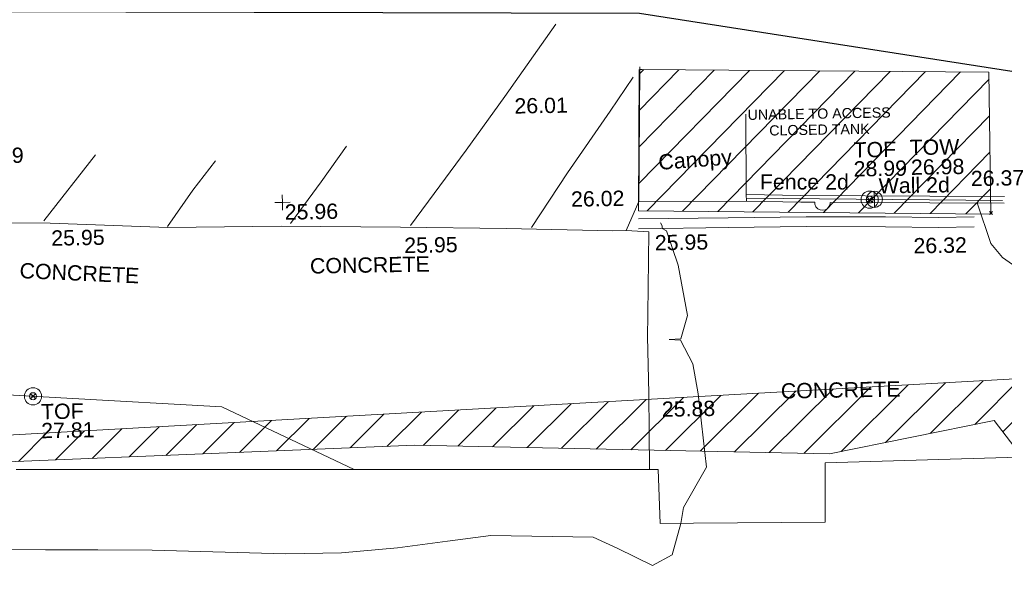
# Model space of a CAD drawing. Header units: millimetres. Extents: x -290717 to 520720, y -103372 to 287762.
# Tile 180 of 256: x -153004 to -128838, y 252831 to 266545. Entities that reach past the tile are written whole.
import ezdxf

# ---------------------------------------------------------------- set-up
doc = ezdxf.new("R2010")
doc.units = ezdxf.units.MM
doc.linetypes.add('IMPORT-UG_ELEC_STREET LIGHTING_QLB2 _2_', pattern=[2700, 1500, -300.0000000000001, 0, -250, 150, -300.0000000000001, 0, -200])
for name, color, linetype, lineweight, true_color in [('00__TOPO__TOP_OF_FENCE_SYMBOL', 7, 'Continuous', 9, 0x666666), ('00_TOPO_BUILDING_CANOPY', 7, 'Continuous', 9, 0xff7fff), ('00_TOPO_BUILDING_HATCH', 7, 'Continuous', 9, 0x999999), ('00_TOPO_FENCE_2D', 7, 'Continuous', 9, 0x3f7f4f), ('00_TOPO_ROAD_MARKING_WHITE_CONTINUOUS', 7, 'Continuous', 9, 0x999999), ('00_TOPO_ROAD_MARKING_YELLOW_CONTINUOUS', 40, 'Continuous', 9, 0xffbf00), ('00_TOPO_TOP_OF_FENCE', 7, 'Continuous', 9, 0x666666), ('00_TOPO_TOP_OF_WALL', 7, 'Continuous', 9, 0x666666), ('00_TOPO_WALL', 7, 'Continuous', 9, 0x7c00a5), ('00_TOPO_WALL_2D', 7, 'Continuous', 9, 0x7c00a5), ('00_UAV_LEVEL_SPOT', 7, 'Continuous', 9, 0x666666), ('01_DTM_CONTOUR_MNR', 7, 'Continuous', 9, 0xa5a552), ('12333-PUM-2D-U-0001-C01 - Rev2_REVIT IMPORT_dwg', 7, 'Continuous', 9, 0x767676), ('PUM-SURVEY BOUNDARY_EXTENT', 190, 'Continuous', 25, 0x7f00ff), ('PUM-UNABLE TO SURVEY', 190, 'Continuous', 9, 0x7f00ff)]:
    doc.layers.add(name, color=color, linetype=linetype, lineweight=lineweight, true_color=true_color)
for name, color, linetype, lineweight in [('00_TOPO_BUILDING_UNDER_CONSTRUCTION', 7, 'Continuous', 9), ('00_TOPO_ROAD_EDGE', 7, 'Continuous', 9), ('00_TOPO_SURFACE', 7, 'Continuous', 9), ('00_TOPO_SURVEY_TEXT', 7, 'Continuous', 9), ('00_UAV_SURVEY_TEXT', 7, 'Continuous', 9), ('GEN-TEXT', 7, 'Continuous', 9)]:
    doc.layers.add(name, color=color, linetype=linetype, lineweight=lineweight)
doc.styles.add('Arial_1', font='arial.ttf', dxfattribs={"height": 250})
doc.styles.add('Swis721 Lt BT_2', font='swissl.ttf', dxfattribs={"height": 375})
pattern_1 = [(45, (-533641079.65, -725615854.3560001), (-441.9417382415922, 441.9417382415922), [])]

# ---------------------------------------------------------------- blocks, each defined once
blk = doc.blocks.new('12333-PUM-2D-U-0001-C01 - Rev2_REVIT IMPORT_dwg_MSL_Node_LineworkTOF-2077201-Site Location Plan Existing')
at = {"layer": '00__TOPO__TOP_OF_FENCE_SYMBOL', "color": 254, "true_color": 0xcccccc, "flags": 128}
for points in [[(165.3591892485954, 165.3591892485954), (0, 0), (-165.3591892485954, 165.3591892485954)], [(165.3591892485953, -165.3591892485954), (0, 0), (-165.3591892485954, -165.3591892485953)]]:
    blk.add_lwpolyline(points, dxfattribs=at)
at = {"layer": '00__TOPO__TOP_OF_FENCE_SYMBOL', "color": 254, "true_color": 0xcccccc}
for radius in [562.5594001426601, 233.853208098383]:
    blk.add_circle((0, 0), radius, dxfattribs=at)
blk = doc.blocks.new('12333-PUM-2D-U-0001-C01 - Rev2_REVIT IMPORT_dwg_TOW-2077202-Site Location Plan Existing')
at = {"layer": '00_TOPO_TOP_OF_WALL', "color": 254, "true_color": 0xcccccc, "flags": 128}
for points in [[(0, 525.0554400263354), (0, 0), (-525.0554401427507, 0)], [(525.0554401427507, 0), (0, 0), (0, -525.0554400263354)]]:
    blk.add_lwpolyline(points, dxfattribs=at)
at = {"layer": '00_TOPO_TOP_OF_WALL', "color": 254, "true_color": 0xcccccc}
blk.add_circle((0, 0), 525.0554401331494, dxfattribs=at)
blk = doc.blocks.new('12333-PUM-2D-U-0001-C01 - Rev2_REVIT IMPORT_dwg_UAV-2077255-Site Location Plan Existing')
at = {"layer": '00_UAV_LEVEL_SPOT', "color": 254, "true_color": 0xcccccc, "flags": 128}
for points in [[(0, -500.0000000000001), (0, 0), (-500.0000000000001, 0)], [(500.0000000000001, 0), (0, 0), (0, 500.0000000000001)]]:
    blk.add_lwpolyline(points, dxfattribs=at)
blk = doc.blocks.new('12333-PUM-2D-U-0001-C01 - Rev2_REVIT IMPORT_dwg_MGS62954_T2_Galway_ITM_3d_Rev1-2077680-Site Location Plan Existing')
at = {"layer": '00_TOPO_BUILDING_HATCH', "true_color": 0xcccccc}
h = blk.add_hatch(dxfattribs=at)
h.set_pattern_fill('FP_1', color=254, style=0, pattern_type=2)
h.set_pattern_definition([(45, (0, 0), (-441.9417382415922, 441.9417382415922), [])])
h.paths.add_polyline_path([(533768885.7607676, 725823105.2428173), (533768825.6477216, 725823172.0065459), (533768824.1516302, 725823106.7514204)])
at = {"layer": '00_TOPO_BUILDING_CANOPY', "color": 254, "true_color": 0xcccccc, "flags": 128}
blk.add_lwpolyline([(533768825.6477216, 725823172.0065459), (533768772.8890314, 725820870.8269372), (533768749.9192606, 725819868.9527785), (533771385.9928501, 725819830.4538591), (533771387.8239682, 725819994.3440678), (533771409.8512326, 725821965.8459948)], dxfattribs=at)
at = {"layer": '00_TOPO_BUILDING_UNDER_CONSTRUCTION', "color": 254, "true_color": 0xcccccc, "flags": 128}
blk.add_lwpolyline([(533753348.0402207, 725813556.090074), (533763126.4721197, 725813388.8852057), (533768893.0454202, 725813290.2805277), (533769107.6507362, 725813286.6109152), (533769128.3571914, 725811958.4912608), (533769949.6935448, 725811949.645325), (533773180.0461175, 725811914.8538643), (533773206.8982795, 725813378.0127835), (533777953.9632974, 725813434.1822563), (533777917.1773063, 725811640.9263531), (533777866.9854414, 725809194.156384), (533777821.1184989, 725806958.2192014)], dxfattribs=at)
at = {"layer": '00_TOPO_FENCE_2D', "color": 254, "true_color": 0xcccccc}
blk.add_line((533771386.8273262, 725819905.141812), (533777670.802167, 725819737.5585676), dxfattribs=at)
at = {"layer": '00_TOPO_FENCE_2D', "color": 254, "true_color": 0xcccccc, "flags": 128}
blk.add_lwpolyline([(533761649.3870459, 725813414.1424061), (533758424.0278218, 725815008.2451382), (533754622.5058134, 725815287.3614758), (533747945.4906749, 725815777.6030183), (533747975.9897733, 725815775.3637055), (533744933.0626828, 725813797.0084248)], dxfattribs=at)
at = {"layer": '00_TOPO_ROAD_EDGE', "color": 254, "true_color": 0xcccccc, "flags": 128}
blk.add_lwpolyline([(533777051.5214421, 725819688.7350367), (533777370.0000001, 725818690.0000001), (533777650.0000001, 725818340), (533778210.0000001, 725817930.0000002), (533779840, 725817070), (533781240.0000001, 725816520.0000001), (533783020.0000001, 725815950.0000001), (533785020, 725815430.0000002), (533787300.0000001, 725814870), (533789610, 725814400.0000001), (533791740.0000001, 725814070.0000001), (533793340.0000001, 725813890.0000001), (533795370, 725813670.0000001), (533797210.0000001, 725813410.0000001), (533799010.0000001, 725813080.0000001)], dxfattribs=at)
at = {"layer": '00_TOPO_ROAD_MARKING_WHITE_CONTINUOUS', "color": 254, "true_color": 0xcccccc}
blk.add_line((533755430.0000002, 725821250.0000001), (533754140, 725819650.0000001), dxfattribs=at)
at = {"layer": '00_TOPO_ROAD_MARKING_WHITE_CONTINUOUS', "color": 254, "true_color": 0xcccccc, "flags": 128}
for points in [[(533763130, 725819380.0000001), (533763870.0000001, 725820340.0000001), (533764530.0000001, 725821200.0000001), (533765500.0000001, 725822500), (533766790.0000001, 725824260.0000001)], [(533766100.0000001, 725819280), (533767010.0000001, 725820600), (533768080.0000001, 725822100), (533768660.0000001, 725822920.0000001)], [(533760190.0000001, 725819480.0000004), (533760960.0000001, 725820490.0000002), (533761600.0000001, 725821350.0000002)], [(533757170.0000002, 725819460.0000002), (533757810.0000003, 725820340.0000002), (533758378.3368652, 725821048.6003336)]]:
    blk.add_lwpolyline(points, dxfattribs=at)
at = {"layer": '00_TOPO_ROAD_MARKING_YELLOW_CONTINUOUS', "color": 254, "true_color": 0xcccccc, "flags": 128}
for points in [[(533768731.107794, 725819443.7146542), (533770931.1918916, 725819433.7142719), (533772843.1373149, 725819423.7040867), (533774796.183592, 725819383.6415987), (533776092.005052, 725819344.4454354), (533776968.3957976, 725819347.4895103)], [(533768730, 725819200.0000001), (533770930.0000002, 725819190.0000001), (533772840, 725819180.0000002), (533774790.0000001, 725819140), (533776088.743081, 725819100.7154634), (533776969.2423251, 725819103.7738087)]]:
    blk.add_lwpolyline(points, dxfattribs=at)
at = {"layer": '00_TOPO_SURFACE', "color": 254, "true_color": 0xcccccc, "flags": 128}
for points in [[(533751040.0000001, 725819660), (533754290.0000001, 725819590), (533757180.0000002, 725819430.0000002), (533759960.0000001, 725819420.0000001), (533762890.0000001, 725819340), (533765480, 725819260), (533768100.0000001, 725819164.0202614), (533768420.0000001, 725819161.4621024), (533768749.9192606, 725819868.9527785)], [(533768420.0000001, 725819161.4621024), (533768980, 725819120.0000001), (533768940.0000001, 725817750.0000001), (533768900.0000001, 725816500), (533768900.0000001, 725816550.0000001), (533768910.0000001, 725815150.0000001), (533768895.9819449, 725813290.2303149)]]:
    blk.add_lwpolyline(points, dxfattribs=at)
at = {"layer": '00_TOPO_WALL', "color": 254, "true_color": 0xcccccc, "flags": 128}
for points in [[(533771385.9928502, 725819830.4538592), (533772721.7762172, 725819780.6370289), (533773061.5944798, 725819773.5401609)], [(533773061.5944796, 725819773.5401608), (533773064.078802, 725819726.3129212), (533773088.8738218, 725819665.2246721), (533773134.6815252, 725819614.9507903), (533773193.2062251, 725819584.5957792), (533773252.9360399, 725819575.8460057), (533773312.4046832, 725819586.2233744), (533773370.0787535, 725819618.1650213), (533773414.4967055, 725819669.670889), (533773437.6145334, 725819731.4133642), (533773438.4796029, 725819765.669177)], [(533773438.4796028, 725819765.6691775), (533775884.0456032, 725819714.5952322), (533777715.0597976, 725819674.0373183)]]:
    blk.add_lwpolyline(points, dxfattribs=at)
at = {"layer": '00_TOPO_WALL_2D', "color": 254, "true_color": 0xcccccc, "flags": 128}
blk.add_lwpolyline([(533771387.8239682, 725819994.3440678), (533772726.54015, 725819944.4178611), (533775887.5702982, 725819878.4019449), (533777718.6881506, 725819837.8417345)], dxfattribs=at)
at = {"layer": '01_DTM_CONTOUR_MNR', "color": 254, "true_color": 0xcccccc, "flags": 128}
blk.add_lwpolyline([(533752778.427854, 725811609.1994139), (533754034.2670385, 725811570.556944), (533755321.3961784, 725811550.2), (533756652.9981783, 725811518.3830161), (533759933.2322263, 725811369.9148324), (533761297.5874975, 725811374.3462473), (533762678.2660584, 725811473.357419), (533763907.1341963, 725811614.5472596), (533764971.3665686, 725811732.7700886), (533767483.9574835, 725811649.617064), (533768085.5040702, 725811364.2504698), (533768926.0214237, 725810928.4511995), (533769415.3553824, 725811182.9553437), (533769640.0000001, 725811950.0000002), (533769708.2272791, 725812335.685055), (533770294.3365742, 725813315.9976321), (533770120.2960929, 725815126.361722), (533770004.640188, 725815858.6354901), (533769712.3234451, 725816448.9639721), (533769430.0000002, 725816470.0000001), (533769722.2541631, 725816476.8150746), (533769889.3936396, 725817054.4549274), (533769686.5861778, 725818290.2432644), (533769417.0219244, 725819135.6879665), (533769310.0000002, 725819200.0000002), (533769309.4736843, 725819260.5813398), (533769267.2437757, 725819332.9631603)], dxfattribs=at)
at = {"xscale": 0.375, "yscale": 0.375, "zscale": 0.375}
for name, p in [('12333-PUM-2D-U-0001-C01 - Rev2_REVIT IMPORT_dwg_UAV-2077255-Site Location Plan Existing', (533760000.0000001, 725820000.0000001)), ('12333-PUM-2D-U-0001-C01 - Rev2_REVIT IMPORT_dwg_MSL_Node_LineworkTOF-2077201-Site Location Plan Existing', (533774411.8824037, 725819815.1344881)), ('12333-PUM-2D-U-0001-C01 - Rev2_REVIT IMPORT_dwg_TOW-2077202-Site Location Plan Existing', (533774528.8147466, 725819821.3501897)), ('12333-PUM-2D-U-0001-C01 - Rev2_REVIT IMPORT_dwg_MSL_Node_LineworkTOF-2077201-Site Location Plan Existing', (533753796.0830246, 725815348.0393051))]:
    blk.add_blockref(name, p, dxfattribs=at)
at = {"layer": '00_TOPO_BUILDING_CANOPY', "color": 251, "true_color": 0x666666, "insert": (533769233.1695896, 725821010.6618047), "char_height": 375, "width": 2113.25889379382, "attachment_point": 1, "rotation": 3.2766667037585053, "line_spacing_factor": 1.005061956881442, "style": 'Swis721 Lt BT_2'}
blk.add_mtext('Canopy', dxfattribs=at)
at = {"layer": '00_TOPO_BUILDING_CANOPY', "color": 251, "true_color": 0x666666, "insert": (533767083.4203438, 725820144.9854661), "char_height": 375, "width": 1495.902363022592, "attachment_point": 1, "line_spacing_factor": 1.005061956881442, "style": 'Swis721 Lt BT_2'}
blk.add_mtext('26.02', dxfattribs=at)
at = {"layer": '00_TOPO_FENCE_2D', "color": 251, "true_color": 0x666666, "insert": (533771728.9684984, 725820487.8129561), "char_height": 375, "width": 2545.408465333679, "attachment_point": 1, "rotation": 358.9453456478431, "line_spacing_factor": 1.005061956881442, "style": 'Swis721 Lt BT_2'}
blk.add_mtext('Fence 2d', dxfattribs=at)
at = {"layer": '00_TOPO_ROAD_EDGE', "color": 251, "true_color": 0x666666, "insert": (533776904.1023918, 725820478.0897989), "char_height": 375, "width": 1495.902363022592, "attachment_point": 1, "line_spacing_factor": 1.005061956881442, "style": 'Swis721 Lt BT_2'}
blk.add_mtext('26.37', dxfattribs=at)
at = {"layer": '00_TOPO_ROAD_MARKING_WHITE_CONTINUOUS', "color": 251, "true_color": 0x666666, "insert": (533765734.4805614, 725822454.4766825), "char_height": 375, "width": 1495.902363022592, "attachment_point": 1, "line_spacing_factor": 1.005061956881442, "style": 'Swis721 Lt BT_2'}
blk.add_mtext('26.01', dxfattribs=at)
at = {"layer": '00_TOPO_ROAD_MARKING_YELLOW_CONTINUOUS', "color": 251, "true_color": 0x666666, "char_height": 375, "width": 1495.902363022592, "attachment_point": 1, "line_spacing_factor": 1.005061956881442, "style": 'Swis721 Lt BT_2'}
for s, insert in [('25.99', (533752359.9, 725821458.5296078)), ('25.95', (533769120.5783194, 725819036.9344038)), ('26.32', (533775467.0563968, 725818852.5568924))]:
    blk.add_mtext(s, dxfattribs=dict(at, insert=insert))
at = {"layer": '00_TOPO_SURFACE', "color": 251, "true_color": 0x666666, "char_height": 375, "width": 1495.902363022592, "attachment_point": 1, "line_spacing_factor": 1.005061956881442, "style": 'Swis721 Lt BT_2'}
for s, insert in [('25.95', (533754311.8357506, 725819410.700776)), ('25.95', (533762971.5631976, 725819080.5258479)), ('25.88', (533769221.9584687, 725814948.3299524))]:
    blk.add_mtext(s, dxfattribs=dict(at, insert=insert))
at = {"layer": '00_TOPO_SURVEY_TEXT', "color": 251, "true_color": 0x666666, "insert": (533753533.9350549, 725818629.4550029), "char_height": 375, "width": 3286.236302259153, "attachment_point": 1, "rotation": 356.45612976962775, "line_spacing_factor": 1.005061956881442, "style": 'Swis721 Lt BT_2'}
blk.add_mtext('CONCRETE', dxfattribs=at)
at = {"layer": '00_TOPO_SURVEY_TEXT', "color": 251, "true_color": 0x666666, "insert": (533772150.0000001, 725815345.2296078), "char_height": 375, "width": 3286.236302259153, "attachment_point": 1, "line_spacing_factor": 1.005061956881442, "style": 'Swis721 Lt BT_2'}
blk.add_mtext('CONCRETE', dxfattribs=at)
at = {"layer": '00_TOPO_TOP_OF_FENCE', "char_height": 375, "attachment_point": 1, "line_spacing_factor": 1.005061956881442, "style": 'Swis721 Lt BT_2'}
for s, insert, width in [('TOF', (533774037.3234999, 725821229.5608786), 1163.479615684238), ('28.99', (533774032.0339493, 725820763.9180309), 1495.902363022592), ('TOF', (533753986.3924741, 725815154.8603259), 1163.479615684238), ('27.81', (533753981.1029235, 725814689.2174782), 1495.902363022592)]:
    blk.add_mtext(s, dxfattribs=dict(at, insert=insert, width=width))
at = {"layer": '00_TOPO_TOP_OF_WALL', "char_height": 375, "attachment_point": 1, "line_spacing_factor": 1.005061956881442, "style": 'Swis721 Lt BT_2'}
for s, insert, width in [('TOW', (533775413.3165172, 725821266.3150399), 1343.937678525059), ('26.98', (533775438.9092242, 725820780.4084296), 1495.902363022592)]:
    blk.add_mtext(s, dxfattribs=dict(at, insert=insert, width=width))
at = {"layer": '00_TOPO_WALL_2D', "color": 251, "true_color": 0x666666, "insert": (533774639.3730346, 725820337.6555675), "char_height": 375, "width": 1994.536484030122, "attachment_point": 1, "line_spacing_factor": 1.005061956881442, "style": 'Swis721 Lt BT_2'}
blk.add_mtext('Wall 2d', dxfattribs=at)
at = {"layer": '00_UAV_LEVEL_SPOT', "insert": (533760051.8765643, 725819949.1441548), "char_height": 375, "width": 1495.902363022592, "attachment_point": 1, "line_spacing_factor": 1.005061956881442, "style": 'Swis721 Lt BT_2'}
blk.add_mtext('25.96', dxfattribs=at)
at = {"layer": '00_UAV_SURVEY_TEXT', "color": 251, "true_color": 0x666666, "insert": (533760648.6000001, 725818614.7296079), "char_height": 375, "width": 3286.236302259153, "attachment_point": 1, "line_spacing_factor": 1.005061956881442, "style": 'Swis721 Lt BT_2'}
blk.add_mtext('CONCRETE', dxfattribs=at)
blk = doc.blocks.new('12333-PUM-2D-U-0001-C01 - Rev2_REVIT IMPORT_dwg-1620468-Site Location Plan Existing')
at = {"layer": 'PUM-UNABLE TO SURVEY', "true_color": 0xffffd4}
h = blk.add_hatch(dxfattribs=at)
h.set_pattern_fill('FP_12', style=0, pattern_type=2)
h.set_pattern_definition(pattern_1)
h.paths.add_polyline_path([(136296.3501529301, 203552.6438213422), (136314.5167567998, 207042.5440499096), (127734.3501528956, 207252.6438212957), (127666.3390220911, 203789.424631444), (133151.5202717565, 203638.928225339)])
h = blk.add_hatch(dxfattribs=at)
h.set_pattern_fill('FP_12', style=0, pattern_type=2)
h.set_pattern_definition(pattern_1)
h.paths.add_polyline_path([(140970.3501529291, 120250.643821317), (146061.3501528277, 120366.6438213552), (148088.3501528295, 121467.6438213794), (149767.1471665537, 121400.7882925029), (149826.3501528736, 121708.6438213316), (151731.3501528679, 121403.8438213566), (151716.938901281, 121323.140812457), (153551.3057732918, 121250.0899514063), (153560.1501529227, 121480.0438213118), (155503.2501529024, 121480.0438213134), (155503.2501529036, 121172.3567455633), (157605.3501529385, 121088.6438213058), (157065.3501529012, 144482.6438213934), (175086.350152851, 144480.6438212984), (176746.3501528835, 146023.6438213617), (172843.7316528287, 147528.9658213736), (173338.673991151, 175796.3692980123), (140026.0186528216, 176401.9833213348), (140028.2829734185, 176531.7061614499), (138356.741365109, 176568.5343297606), (138112.5926718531, 163525.9954559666), (137857.9316529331, 148319.2853214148), (137827.9418640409, 148319.8087951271), (137797.2156320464, 146678.3983150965), (130049.3501528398, 146808.6438212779), (127301.3501529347, 145010.6438213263), (126845.3501529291, 124909.6438213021), (140019.3501529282, 124510.6438213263), (140924.4375823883, 120456.3089638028)])
h.paths.add_polyline_path([(142549.2501529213, 122013.4438213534), (141939.6501528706, 128109.4438213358), (145140.0501528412, 128414.2438213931), (145711.5501528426, 122318.2438213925), (143523.3984173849, 122107.3376299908)])
h.paths.add_polyline_path([(156227.1501528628, 122394.4438213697), (156227.150152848, 122799.1296352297), (149501.6245217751, 123012.8231277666), (149504.5046405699, 123177.825023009), (149445.3501529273, 122546.8438213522), (148264.2501528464, 122623.0438213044), (148378.5501528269, 123842.2438212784), (149559.6501529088, 123766.0438214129), (149517.103893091, 123312.217049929), (152873.83384327, 123055.7519301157), (156227.1501528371, 123099.0105069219), (156227.1501528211, 123537.4438213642), (157370.1501528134, 123537.4438213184), (157370.1501528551, 122394.4438213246), (156679.799187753, 122394.4438213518)])
h.paths.add_polyline_path([(135386.450152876, 126509.2438213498), (129290.4501528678, 126661.6438214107), (129366.6501529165, 129404.8438213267), (135462.6501529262, 129252.4438213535)])
h.paths.add_polyline_path([(133748.1501528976, 131005.0438212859), (130700.1501528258, 131309.8438213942), (131385.9501528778, 137405.8438214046), (134395.8501528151, 137101.0438213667), (133774.8328443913, 131256.1750353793)])
h.paths.add_polyline_path([(123791.3501529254, 148495.6438213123), (125962.8758490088, 148831.2361022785), (126057.9078146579, 154829.4881495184), (124252.3501529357, 176312.6438213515), (119637.3501528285, 179332.6438213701), (91445.3501529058, 180677.6438213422), (91482.35015291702, 179887.643821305), (123767.2119867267, 148519.0968936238)])
h.paths.add_polyline_path([(195364.061714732, 187389.5906704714), (138295.3501528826, 199555.6438213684), (100054.3501528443, 198088.6438213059), (99954.35015286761, 197228.6438213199), (107251.4784825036, 197782.5141120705), (122069.3501528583, 198129.6438213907), (132241.3501528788, 197737.6438212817), (136290.3501528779, 198486.6438213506), (136971.651110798, 197569.6615461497), (136433.5006318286, 189862.6526837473), (173568.1456173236, 188304.2714601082), (173572.4321528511, 188602.423821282), (183059.4321529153, 188452.4238212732), (183056.4645273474, 188282.4086663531), (185602.4321528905, 188263.4238213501), (185594.3357990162, 187799.5840185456), (194908.7873000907, 187408.6965781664)])
at = {"layer": 'GEN-TEXT', "color": 253, "true_color": 0xaaaaaa}
for p, q in [((136270.99481388, 203548.2884822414), (136341.7054919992, 203618.9991603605)), ((136341.7054919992, 203548.2884822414), (136270.99481388, 203618.9991603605))]:
    blk.add_line(p, q, dxfattribs=at)
at = {"layer": 'PUM-SURVEY BOUNDARY_EXTENT', "color": 201, "true_color": 0xd4aaff, "flags": 128}
blk.add_lwpolyline([(398947.0557845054, 219225.7469236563), (361065.0191528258, 201696.9033213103), (253020.3641528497, 166562.6593213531), (238979.1241529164, 183340.0803213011), (207851.1241528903, 192933.0803212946), (181881.5491528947, 199207.5523212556), (127765.7475235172, 208631.6913835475), (83230.3501530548, 209505.6438213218), (17731.79857071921, 209070.0515701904), (19321.96791528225, 195160.6532562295), (47319.66651009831, 195519.6426584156), (51594.78601370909, 181823.3532194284), (51018.52567121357, 144084.6209763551), (50538.16776373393, 139734.9456696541), (11069.20021306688, 147832.3187959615), (-5119.649847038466, 154965.6438215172), (-17798.89948526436, 159561.6058626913), (-19950.87848066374, 159515.0723393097)], dxfattribs=at)
at = {"layer": 'PUM-UNABLE TO SURVEY', "color": 7, "true_color": 0xffffd4}
blk.add_line((127744.5017830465, 207252.3952416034), (127806.1109204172, 207250.8866385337), dxfattribs=at)
at = {"layer": 'PUM-UNABLE TO SURVEY', "color": 7, "true_color": 0xffffd4, "flags": 128}
for points in [[(136296.3501529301, 203552.6438213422), (127658.3501528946, 203789.6438213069), (127734.3501528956, 207252.6438212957)], [(127806.1109204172, 207250.8866385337), (136314.5167567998, 207042.5440499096), (136296.3501529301, 203552.6438213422)], [(185585.2881397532, 187799.963709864), (195364.061714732, 187389.5906704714), (138295.3501528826, 199555.6438213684), (100054.3501528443, 198088.6438213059)], [(100054.3501528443, 198088.6438213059), (99954.3501528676, 197228.6438213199), (107251.4784825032, 197782.5141120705), (122069.3501528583, 198129.6438213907), (132241.3501528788, 197737.6438212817), (136290.3501528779, 198486.6438213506), (136971.651110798, 197569.6615461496), (136433.5006318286, 189862.6526837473), (173568.1456173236, 188304.2714601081)]]:
    blk.add_lwpolyline(points, dxfattribs=at)
blk.add_blockref('12333-PUM-2D-U-0001-C01 - Rev2_REVIT IMPORT_dwg_MGS62954_T2_Galway_ITM_3d_Rev1-2077680-Site Location Plan Existing', (-533641079.6498471, -725615854.3561786))
at = {"layer": 'PUM-UNABLE TO SURVEY', "color": 51, "true_color": 0xffff7f, "insert": (132130.2478333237, 206219.6838557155), "char_height": 250, "width": 4156.502761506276, "attachment_point": 2, "line_spacing_factor": 0.9417779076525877, "style": 'Arial_1'}
blk.add_mtext('UNABLE TO ACCESS\\PCLOSED TANK', dxfattribs=at)

msp = doc.modelspace()

# ---------------------------------------------------------------- block references
at = {"layer": '12333-PUM-2D-U-0001-C01 - Rev2_REVIT IMPORT_dwg', "color": 254, "linetype": 'IMPORT-UG_ELEC_STREET LIGHTING_QLB2 _2_', "true_color": 0xffd4d4, "rotation": 0.9999999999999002}
msp.add_blockref('12333-PUM-2D-U-0001-C01 - Rev2_REVIT IMPORT_dwg-1620468-Site Location Plan Existing', (-261895.0770586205, 55869.5817132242), dxfattribs=at)

doc.saveas('drawing.dxf')
